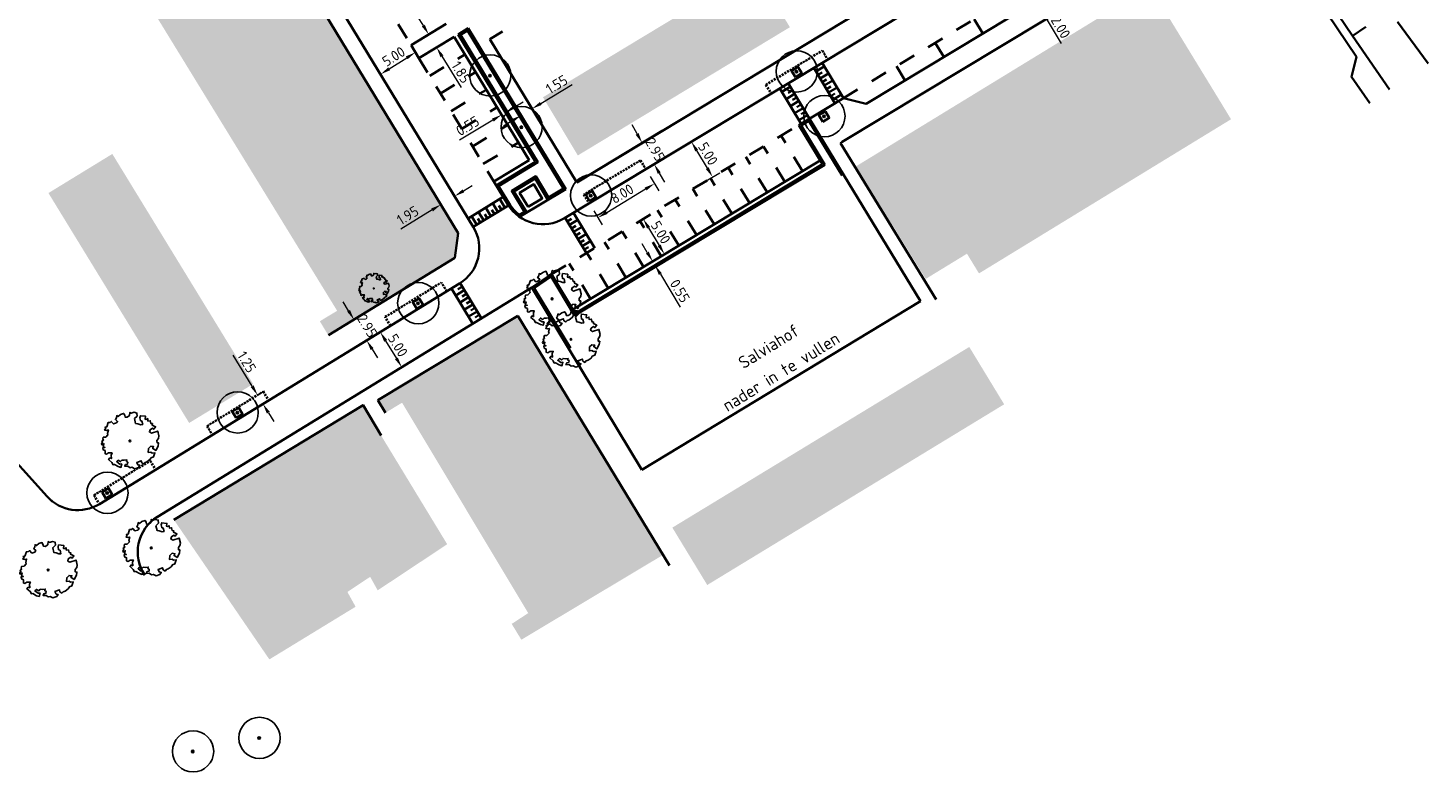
# Model space of a CAD drawing. Header units: metres. Extents: x 133800 to 134314, y 432795 to 433442.
# Tile 2 of 21: x 134109 to 134279, y 432795 to 432885. Entities that reach past the tile are written whole.
import ezdxf

# ---------------------------------------------------------------- set-up
doc = ezdxf.new("R2010")
doc.units = ezdxf.units.M
doc.linetypes.add('DASHED2', pattern=[0.375, 0.25, -0.125])
doc.linetypes.add('XX-HIDDEN', pattern=[4, 2, -2])
doc.layers.get('DEFPOINTS').update_dxf_attribs({"color": 201, "lineweight": 0})
for name, color, linetype, lineweight in [('B-WE-GR-BOOM-S', 90, 'Continuous', 25), ('B-XX-AL-T25', 7, 'Continuous', 25), ('N-XX-GR-BOOM-S', 90, 'Continuous', 25), ('N-XX-GR-HAAG-G', 90, 'GR-HAAG1', 35), ('N-XX-VH-KANTOPSLUITING_ACHTERKANTBAND-G', 50, 'Continuous', 35), ('N-XX-VH-MATERIAALGRENS-G', 7, 'XX-HIDDEN', 35), ('X-XX-AL-M', 7, 'Continuous', 18)]:
    doc.layers.add(name, color=color, linetype=linetype, lineweight=lineweight)
doc.layers.add('svp_beb_arc bebouwing', color=253, linetype='Continuous')
doc.styles.add('NLCS-ISO-M500-T25', font='NLCS-ISO.ttf', dxfattribs={"height": 1.25})
doc.styles.get("Standard").update_dxf_attribs({"font": 'NLCS-ISO.ttf'})
doc.linetypes.add('GR-HAAG1', pattern='A,6,[176,NLCS.shx,S=0.125,R=0,X=0,Y=0],-2', length=8)
doc.dimstyles.new('NLCS-M500-T25-PIJL_L2_H1', dxfattribs={"dimscale": 0.5, "dimtxt": 2.5, "dimasz": 2.5, "dimexe": 2, "dimexo": 2, "dimgap": 0.7, "dimtad": 1, "dimzin": 0, "dimdsep": 46, "dimtxsty": 'NLCS-ISO-M500-T25', "dimcen": 2.5, "dimdle": 2, "dimclrd": 256, "dimclre": 256, "dimclrt": 7, "dimadec": 1, "dimazin": 0, "dimtfac": 1, "dimtdec": 3, "dimtofl": 0, "dimtmove": 0, "dimatfit": 3, "dimfxl": 2, "dimfxlon": 1, "dimtfillclr": 256, "dimtolj": 1, "dimtzin": 0, "dimlwd": -1, "dimlwe": -1, "dimarcsym": 0})

# ---------------------------------------------------------------- blocks, each defined once
blk = doc.blocks.new('*D42')
at = {"layer": 'DEFPOINTS', "color": 0, "transparency": 16777216}
for p in [(134153.49, 432852.9), (134155.03, 432850.38), (134149.87, 432847.22)]:
    blk.add_point(p, dxfattribs=at)
at = {"layer": 'X-XX-AL-M', "transparency": 16777216}
for p, q in [((134147.68, 432850.81), (134147.02, 432851.88)), ((134149.18, 432850.27), (134147.48, 432849.22)), ((134150.72, 432847.75), (134149.02, 432846.7)), ((134150.52, 432846.16), (134151.18, 432845.09))]:
    blk.add_line(p, q, dxfattribs=at)
for points in [[(134147.85, 432850.92), (134147.5, 432850.7), (134148.33, 432849.74)], [(134150.7, 432846.27), (134150.35, 432846.05), (134149.87, 432847.22)]]:
    blk.add_solid(points, dxfattribs=at)
at = {"layer": 'X-XX-AL-M', "color": 7, "transparency": 16777216, "insert": (134149.93, 432848.99), "char_height": 1.25, "attachment_point": 5, "rotation": 301.4713, "style": 'NLCS-ISO-M500-T25'}
blk.add_mtext('\\A1;2.95', dxfattribs=at)
blk = doc.blocks.new('*D43')
at = {"layer": 'DEFPOINTS', "color": 0, "transparency": 16777216}
for p in [(134151.65, 432848.31), (134154.13, 432843.97), (134154.26, 432844.05)]:
    blk.add_point(p, dxfattribs=at)
at = {"layer": 'X-XX-AL-M', "transparency": 16777216}
for p, q in [((134151.52, 432848.23), (134150.67, 432847.71)), ((134152.17, 432847.17), (134153.48, 432845.03)), ((134154.13, 432843.97), (134153.28, 432843.45))]:
    blk.add_line(p, q, dxfattribs=at)
for points in [[(134152.35, 432847.28), (134151.99, 432847.06), (134151.52, 432848.23)], [(134153.65, 432845.14), (134153.3, 432844.93), (134154.13, 432843.97)]]:
    blk.add_solid(points, dxfattribs=at)
at = {"layer": 'X-XX-AL-M', "color": 7, "transparency": 16777216, "insert": (134153.65, 432846.61), "char_height": 1.25, "attachment_point": 5, "rotation": 301.4713, "style": 'NLCS-ISO-M500-T25'}
blk.add_mtext('\\A1;5.00', dxfattribs=at)
blk = doc.blocks.new('SGR-BOOM_KROON-SO')
at = {"ltscale": 0.1}
h = blk.add_hatch(color=256, dxfattribs=at)
edge = h.paths.add_edge_path()
edge.add_arc((0, 0), 0.15, 0, 360)
for radius in [2.5, 0.045]:
    blk.add_circle((0.04, 0.02), radius)
blk.add_circle((0, 0), 0.15, dxfattribs=at)
blk = doc.blocks.new('*D45')
at = {"layer": 'DEFPOINTS', "color": 0, "transparency": 16777216}
for p in [(134183.27, 432871.16), (134183.32, 432871.18), (134184.77, 432868.62)]:
    blk.add_point(p, dxfattribs=at)
at = {"layer": 'X-XX-AL-M', "transparency": 16777216}
for p, q in [((134182.65, 432872.24), (134182.04, 432873.33)), ((134183.27, 432871.16), (134182.4, 432870.66)), ((134184.72, 432868.59), (134183.85, 432868.1)), ((134185.34, 432867.5), (134185.96, 432866.41))]:
    blk.add_line(p, q, dxfattribs=at)
for points in [[(134182.83, 432872.35), (134182.47, 432872.14), (134183.27, 432871.16)], [(134185.52, 432867.6), (134185.16, 432867.4), (134184.72, 432868.59)]]:
    blk.add_solid(points, dxfattribs=at)
at = {"layer": 'X-XX-AL-M', "color": 7, "transparency": 16777216, "insert": (134184.84, 432870.35), "char_height": 1.25, "attachment_point": 5, "rotation": 299.5341, "style": 'NLCS-ISO-M500-T25'}
blk.add_mtext('\\A1;2.95', dxfattribs=at)
blk = doc.blocks.new('*D46')
at = {"layer": 'DEFPOINTS', "color": 0, "transparency": 16777216}
for p in [(134182.23, 432867.08), (134191.81, 432867.02), (134184.81, 432862.8)]:
    blk.add_point(p, dxfattribs=at)
at = {"layer": 'X-XX-AL-M', "transparency": 16777216}
for p, q in [((134188.37, 432870.79), (134190.08, 432871.82)), ((134189.87, 432870.23), (134191.16, 432868.09)), ((134190.95, 432866.5), (134192.67, 432867.54))]:
    blk.add_line(p, q, dxfattribs=at)
for points in [[(134190.05, 432870.34), (134189.7, 432870.12), (134189.23, 432871.3)], [(134191.34, 432868.2), (134190.99, 432867.98), (134191.81, 432867.02)]]:
    blk.add_solid(points, dxfattribs=at)
at = {"layer": 'X-XX-AL-M', "color": 7, "transparency": 16777216, "insert": (134191.25, 432869.84), "char_height": 1.25, "attachment_point": 5, "rotation": 301.083, "style": 'NLCS-ISO-M500-T25'}
blk.add_mtext('\\A1;5.00', dxfattribs=at)
blk = doc.blocks.new('*D47')
at = {"layer": 'DEFPOINTS', "color": 0, "transparency": 16777216}
for p in [(134183.91, 432862.26), (134185.97, 432857.66), (134186.5, 432857.98)]:
    blk.add_point(p, dxfattribs=at)
at = {"layer": 'X-XX-AL-M', "transparency": 16777216}
for p, q in [((134183.39, 432861.95), (134182.54, 432861.43)), ((134184.04, 432860.87), (134185.33, 432858.73)), ((134185.97, 432857.66), (134185.12, 432857.15))]:
    blk.add_line(p, q, dxfattribs=at)
for points in [[(134184.22, 432860.98), (134183.86, 432860.77), (134183.39, 432861.95)], [(134185.51, 432858.84), (134185.15, 432858.63), (134185.97, 432857.66)]]:
    blk.add_solid(points, dxfattribs=at)
at = {"layer": 'X-XX-AL-M', "color": 7, "transparency": 16777216, "insert": (134185.52, 432860.31), "char_height": 1.25, "attachment_point": 5, "rotation": 301.083, "style": 'NLCS-ISO-M500-T25'}
blk.add_mtext('\\A1;5.00', dxfattribs=at)
blk = doc.blocks.new('*D48')
at = {"layer": 'DEFPOINTS', "color": 0, "transparency": 16777216}
for p in [(134184.58, 432856.82), (134184.82, 432856.33), (134184.86, 432856.35)]:
    blk.add_point(p, dxfattribs=at)
at = {"layer": 'X-XX-AL-M', "transparency": 16777216}
for p, q in [((134183.89, 432857.87), (134183.25, 432858.94)), ((134184.54, 432856.8), (134183.68, 432856.28)), ((134184.82, 432856.33), (134183.97, 432855.81)), ((134185.47, 432855.26), (134187.89, 432851.23))]:
    blk.add_line(p, q, dxfattribs=at)
for points in [[(134184.07, 432857.98), (134183.71, 432857.76), (134184.54, 432856.8)], [(134185.65, 432855.36), (134185.29, 432855.15), (134184.82, 432856.33)]]:
    blk.add_solid(points, dxfattribs=at)
at = {"layer": 'X-XX-AL-M', "color": 7, "transparency": 16777216, "insert": (134187.84, 432853.21), "char_height": 1.25, "attachment_point": 5, "rotation": 301.083, "style": 'NLCS-ISO-M500-T25'}
blk.add_mtext('\\A1;0.55', dxfattribs=at)
blk = doc.blocks.new('*D49')
at = {"layer": 'DEFPOINTS', "color": 0, "transparency": 16777216}
for p in [(134228.23, 432888.97), (134229.26, 432887.26), (134230.98, 432888.3)]:
    blk.add_point(p, dxfattribs=at)
at = {"layer": 'X-XX-AL-M', "transparency": 16777216}
for p, q in [((134229.3, 432891.08), (134228.66, 432892.15)), ((134229.09, 432889.5), (134230.81, 432890.53)), ((134230.13, 432887.78), (134231.84, 432888.82)), ((134231.63, 432887.23), (134234.05, 432883.2))]:
    blk.add_line(p, q, dxfattribs=at)
for points in [[(134229.48, 432891.19), (134229.13, 432890.97), (134229.95, 432890.01)], [(134231.81, 432887.34), (134231.45, 432887.12), (134230.98, 432888.3)]]:
    blk.add_solid(points, dxfattribs=at)
at = {"layer": 'X-XX-AL-M', "color": 7, "transparency": 16777216, "insert": (134234, 432885.18), "char_height": 1.25, "attachment_point": 5, "rotation": 301.083, "style": 'NLCS-ISO-M500-T25'}
blk.add_mtext('\\A1;2.00', dxfattribs=at)
blk = doc.blocks.new('SGR-BOOM_06')
at = {"linetype": 'Continuous', "flags": 128}
blk.add_lwpolyline([(2.7, 3.52), (2.53, 3.94), (2.2, 4.06), (1.94, 4.52), (1.27, 4.69), (0.86, 4.52), (1.11, 4.27), (1.06, 3.81), (0.23, 3.98), (0.35, 4.32), (0.18, 4.69), (-0.15, 4.61), (-0.49, 4.69), (-1.15, 4.65), (-1.49, 4.48), (-1.95, 4.57), (-2.54, 4.11), (-2.12, 3.9), (-1.99, 3.64), (-1.58, 3.44), (-1.99, 2.89), (-2.54, 2.77), (-2.92, 3.1), (-2.62, 3.22), (-2.87, 3.86), (-3.63, 3.43), (-4, 3.02), (-3.79, 2.85), (-4, 2.51), (-4.42, 2.35), (-4.72, 2.05), (-5.01, 1.21), (-3.88, 0.92), (-3.71, 0.54), (-4, 0.29), (-4.51, 0.29), (-4.6, 0.56), (-5.09, 0.38), (-4.76, -0.17), (-4.93, -0.38), (-4.72, -0.54), (-4.88, -1.01), (-4.53, -1.18), (-4.72, -1.55), (-4.42, -1.59), (-4.29, -1.71), (-4.62, -2.11), (-3.92, -2.68), (-3.67, -2.43), (-3.46, -1.97), (-3.63, -1.76), (-3.42, -1.17), (-3.12, -1.34), (-2.79, -1.76), (-2.5, -2.01), (-2.79, -2.81), (-3.42, -2.93), (-3.67, -3.39), (-3.33, -3.77), (-2.83, -3.9), (-2.77, -4.02), (-2.71, -4.15), (-2.33, -3.73), (-1.83, -3.73), (-1.57, -3.9), (-1.7, -4.27), (-1.7, -4.61), (-1.15, -4.74), (-0.61, -4.69), (-0.49, -4.94), (-0.23, -4.65), (0.1, -4.48), (-0.06, -4.01), (0.27, -3.9), (0.77, -4.02), (0.86, -4.61), (1.15, -4.57), (1.44, -4.74), (2.07, -4.23), (2.37, -4.36), (2.32, -4.15), (2.66, -3.98), (2.41, -3.73), (2.11, -3.64), (2.57, -3.23), (2.62, -2.98), (3.16, -2.85), (3.54, -3.06), (3.79, -2.81), (3.77, -2.63), (4.12, -2.63), (4.12, -2.39), (4.46, -2.26), (4.46, -2.05), (4.08, -2.05), (4.54, -1.59), (4.25, -1.42), (4.63, -1.55), (4.75, -1.26), (4.54, -0.92), (4.84, -0.46), (4.67, -0.25), (4.25, -0.25), (3.75, 0.08), (4.08, 0.29), (4.38, 0.84), (4.54, 0.59), (4.88, 0.71), (4.67, 1.43), (4.71, 1.89), (4.5, 1.97), (4.16, 2.64), (3.83, 3.01), (3.37, 2.6), (3.66, 2.43), (3.91, 1.8), (3.54, 1.72), (3.33, 2.14), (2.99, 2.05), (2.66, 2.31), (2.24, 2.51), (2.45, 2.68), (2.32, 2.93), (2.53, 3.18), (2.87, 3.06), (3.16, 3.23)], close=True, dxfattribs=at)
blk.add_circle((0, 0), 0.15)
blk = doc.blocks.new('*D53')
at = {"layer": 'DEFPOINTS', "color": 0, "transparency": 16777216}
for p in [(134160.53, 432864.69), (134160.96, 432863.98), (134159.3, 432862.96)]:
    blk.add_point(p, dxfattribs=at)
at = {"layer": 'X-XX-AL-M', "transparency": 16777216}
for p, q in [((134160.53, 432864.69), (134160.01, 432865.55)), ((134161.6, 432865.34), (134162.66, 432865.99)), ((134158.86, 432863.68), (134158.34, 432864.53)), ((134157.79, 432863.03), (134153.99, 432860.72))]:
    blk.add_line(p, q, dxfattribs=at)
for points in [[(134161.49, 432865.52), (134161.7, 432865.16), (134160.53, 432864.69)], [(134157.69, 432863.21), (134157.9, 432862.85), (134158.86, 432863.68)]]:
    blk.add_solid(points, dxfattribs=at)
at = {"layer": 'X-XX-AL-M', "color": 7, "transparency": 16777216, "insert": (134154.85, 432862.38), "char_height": 1.25, "attachment_point": 5, "rotation": 31.2945, "style": 'NLCS-ISO-M500-T25'}
blk.add_mtext('\\A1;1.95', dxfattribs=at)
blk = doc.blocks.new('*D55')
at = {"layer": 'DEFPOINTS', "color": 0, "transparency": 16777216}
for p in [(134169.9, 432875.3), (134169.91, 432875.29), (134168.58, 432874.5)]:
    blk.add_point(p, dxfattribs=at)
at = {"layer": 'X-XX-AL-M', "transparency": 16777216}
for p, q in [((134170.98, 432875.94), (134174.78, 432878.25)), ((134169.91, 432875.29), (134170.43, 432874.43)), ((134167.52, 432873.83), (134166.45, 432873.18)), ((134168.58, 432874.48), (134169.1, 432873.63))]:
    blk.add_line(p, q, dxfattribs=at)
for points in [[(134170.87, 432876.11), (134171.09, 432875.76), (134169.91, 432875.29)], [(134167.41, 432874.01), (134167.62, 432873.66), (134168.58, 432874.48)]]:
    blk.add_solid(points, dxfattribs=at)
at = {"layer": 'X-XX-AL-M', "color": 7, "transparency": 16777216, "insert": (134172.91, 432878.25), "char_height": 1.25, "attachment_point": 5, "rotation": 31.2712, "style": 'NLCS-ISO-M500-T25'}
blk.add_mtext('\\A1;1.55', dxfattribs=at)
blk = doc.blocks.new('*D56')
at = {"layer": 'DEFPOINTS', "color": 0, "transparency": 16777216}
for p in [(134166.23, 432874.57), (134166.23, 432874.57), (134166.7, 432874.85)]:
    blk.add_point(p, dxfattribs=at)
at = {"layer": 'X-XX-AL-M', "transparency": 16777216}
for p, q in [((134166.23, 432874.57), (134165.71, 432875.42)), ((134166.7, 432874.85), (134166.18, 432875.71)), ((134167.76, 432875.5), (134168.83, 432876.15)), ((134165.16, 432873.92), (134161.14, 432871.48))]:
    blk.add_line(p, q, dxfattribs=at)
for points in [[(134167.66, 432875.68), (134167.87, 432875.32), (134166.7, 432874.85)], [(134165.05, 432874.1), (134165.27, 432873.74), (134166.23, 432874.57)]]:
    blk.add_solid(points, dxfattribs=at)
at = {"layer": 'X-XX-AL-M', "color": 7, "transparency": 16777216, "insert": (134162.11, 432873.21), "char_height": 1.25, "attachment_point": 5, "rotation": 31.2945, "style": 'NLCS-ISO-M500-T25'}
blk.add_mtext('\\A1;0.55', dxfattribs=at)
blk = doc.blocks.new('*D57')
at = {"layer": 'DEFPOINTS', "color": 0, "transparency": 16777216}
for p in [(134157.24, 432884.21), (134158.2, 432882.63), (134158.35, 432882.72)]:
    blk.add_point(p, dxfattribs=at)
at = {"layer": 'X-XX-AL-M', "transparency": 16777216}
for p, q in [((134156.74, 432885.37), (134156.09, 432886.43)), ((134157.39, 432884.3), (134158.24, 432884.82)), ((134158.35, 432882.72), (134159.2, 432883.24)), ((134159, 432881.65), (134161.31, 432877.85))]:
    blk.add_line(p, q, dxfattribs=at)
for points in [[(134156.92, 432885.47), (134156.56, 432885.26), (134157.39, 432884.3)], [(134159.18, 432881.76), (134158.82, 432881.54), (134158.35, 432882.72)]]:
    blk.add_solid(points, dxfattribs=at)
at = {"layer": 'X-XX-AL-M', "color": 7, "transparency": 16777216, "insert": (134161.31, 432879.72), "char_height": 1.25, "attachment_point": 5, "rotation": 301.2945, "style": 'NLCS-ISO-M500-T25'}
blk.add_mtext('\\A1;1.85', dxfattribs=at)
blk = doc.blocks.new('*D195')
at = {"layer": 'DEFPOINTS', "color": 0, "transparency": 16777216}
for p in [(134155.73, 432882.21), (134155.78, 432882.13), (134151.5, 432879.54)]:
    blk.add_point(p, dxfattribs=at)
at = {"layer": 'X-XX-AL-M', "transparency": 16777216}
for p, q in [((134155.78, 432882.13), (134156.31, 432881.29)), ((134152.6, 432880.14), (134154.72, 432881.47)), ((134151.55, 432879.47), (134152.08, 432878.62))]:
    blk.add_line(p, q, dxfattribs=at)
for points in [[(134154.61, 432881.64), (134154.83, 432881.29), (134155.78, 432882.13)], [(134152.49, 432880.31), (134152.71, 432879.96), (134151.55, 432879.47)]]:
    blk.add_solid(points, dxfattribs=at)
at = {"layer": 'X-XX-AL-M', "color": 7, "transparency": 16777216, "insert": (134153.14, 432881.63), "char_height": 1.25, "attachment_point": 5, "rotation": 32.1781, "style": 'NLCS-ISO-M500-T25'}
blk.add_mtext('\\A1;5.00', dxfattribs=at)
blk = doc.blocks.new('*D200')
at = {"layer": 'DEFPOINTS', "color": 0, "transparency": 16777216}
for p in [(134136.6, 432840.57), (134136.64, 432840.59), (134137.25, 432839.5)]:
    blk.add_point(p, dxfattribs=at)
at = {"layer": 'X-XX-AL-M', "transparency": 16777216}
for p, q in [((134135.99, 432841.66), (134133.67, 432845.45)), ((134136.64, 432840.59), (134137.49, 432841.11)), ((134137.29, 432839.53), (134138.15, 432840.05)), ((134137.95, 432838.46), (134138.6, 432837.39))]:
    blk.add_line(p, q, dxfattribs=at)
for points in [[(134136.17, 432841.77), (134135.81, 432841.55), (134136.64, 432840.59)], [(134138.12, 432838.57), (134137.77, 432838.35), (134137.29, 432839.53)]]:
    blk.add_solid(points, dxfattribs=at)
at = {"layer": 'X-XX-AL-M', "color": 7, "transparency": 16777216, "insert": (134135.33, 432844.6), "char_height": 1.25, "attachment_point": 5, "rotation": 301.4713, "style": 'NLCS-ISO-M500-T25'}
blk.add_mtext('\\A1;1.25', dxfattribs=at)
blk = doc.blocks.new('*D202')
at = {"layer": 'DEFPOINTS', "color": 0, "transparency": 16777216}
for p in [(134183.7, 432867.97), (134184.76, 432866.22), (134176.85, 432863.84)]:
    blk.add_point(p, dxfattribs=at)
at = {"layer": 'X-XX-AL-M', "transparency": 16777216}
for p, q in [((134184.24, 432867.07), (134185.27, 432865.36)), ((134178.98, 432862.73), (134183.69, 432865.57)), ((134177.39, 432862.94), (134178.42, 432861.23))]:
    blk.add_line(p, q, dxfattribs=at)
for points in [[(134183.58, 432865.75), (134183.8, 432865.39), (134184.76, 432866.22)], [(134178.87, 432862.91), (134179.08, 432862.55), (134177.91, 432862.09)]]:
    blk.add_solid(points, dxfattribs=at)
at = {"layer": 'X-XX-AL-M', "color": 7, "transparency": 16777216, "insert": (134180.83, 432864.99), "char_height": 1.25, "attachment_point": 5, "rotation": 31.083, "style": 'NLCS-ISO-M500-T25'}
blk.add_mtext('\\A1;8.00', dxfattribs=at)

msp = doc.modelspace()

# ---------------------------------------------------------------- hatches: boundary and pattern name
at = {"layer": 'svp_beb_arc bebouwing'}
h = msp.add_hatch(color=256, dxfattribs=at)
h.dxf.hatch_style = 1
h.paths.add_polyline_path([(134121.6, 432925.15), (134108.612, 432946.342), (134105.378, 432946.895), (134090.255, 432937.715), (134091.521, 432935.668), (134091.829, 432935.855), (134093.7, 432936.991), (134096.844, 432931.78), (134099.91, 432926.698), (134102.977, 432921.615), (134103.302, 432921.077), (134106.066, 432916.546), (134109.158, 432911.479), (134112.249, 432906.413), (134115.34, 432901.346), (134118.509, 432896.152), (134116.29, 432894.93), (134119.398, 432889.723), (134121.569, 432891.06), (134124.745, 432885.889), (134127.84, 432880.849), (134130.936, 432875.807), (134134.033, 432870.765), (134137.129, 432865.723), (134140.225, 432860.682), (134143.321, 432855.641), (134146.288, 432850.809), (134144.386, 432849.659), (134144.19, 432849.54), (134145.221, 432847.837), (134160.545, 432857.217), (134160.968, 432860.213), (134152.225, 432874.665), (134151.801, 432875.367), (134146.005, 432884.948), (134145.535, 432885.725), (134139.92, 432895.007), (134139.471, 432895.75), (134135.237, 432902.748), (134132.973, 432901.308), (134131.954, 432902.154), (134134.583, 432903.762)])
h = msp.add_hatch(color=256, dxfattribs=at)
h.dxf.hatch_style = 1
h.paths.add_polyline_path([(134196.931, 432892.196), (134191.813, 432889.107), (134196.059, 432882.084), (134201.175, 432885.177)])
h = msp.add_hatch(color=256, dxfattribs=at)
h.dxf.hatch_style = 1
h.paths.add_polyline_path([(134191.813, 432889.107), (134186.695, 432886.018), (134190.943, 432878.991), (134196.059, 432882.084)])
h = msp.add_hatch(color=256, dxfattribs=at)
h.dxf.hatch_style = 1
h.paths.add_polyline_path([(134254.657, 432874.021), (134253.201, 432876.412), (134249.13, 432883.065), (134244.827, 432890.104), (134239.627, 432886.924), (134234.555, 432883.823), (134229.483, 432880.722), (134224.411, 432877.621), (134219.34, 432874.52), (134214.268, 432871.419), (134218.572, 432864.38), (134213.548, 432861.309), (134217.645, 432854.672), (134222.641, 432857.726), (134224.101, 432855.338), (134229.171, 432858.438), (134234.244, 432861.54), (134239.317, 432864.642), (134244.389, 432867.743), (134249.459, 432870.843)])
h = msp.add_hatch(color=256, dxfattribs=at)
h.dxf.hatch_style = 1
h.paths.add_polyline_path([(134186.695, 432886.018), (134181.577, 432882.929), (134185.827, 432875.898), (134190.943, 432878.991)])
h = msp.add_hatch(color=256, dxfattribs=at)
h.dxf.hatch_style = 1
h.paths.add_polyline_path([(134181.577, 432882.929), (134176.459, 432879.839), (134180.711, 432872.805), (134185.827, 432875.898)])
h = msp.add_hatch(color=256, dxfattribs=at)
h.dxf.hatch_style = 1
h.paths.add_polyline_path([(134176.459, 432879.839), (134171.243, 432876.691), (134175.467, 432869.635), (134180.711, 432872.805)])
h = msp.add_hatch(color=256, dxfattribs=at)
h.dxf.hatch_style = 1
h.paths.add_polyline_path([(134214.268, 432871.419), (134209.238, 432868.344), (134209.068, 432868.24), (134213.372, 432861.201), (134213.548, 432861.309), (134218.572, 432864.38)])
h = msp.add_hatch(color=256, dxfattribs=at)
h.dxf.hatch_style = 1
h.paths.add_polyline_path([(134121.945, 432865.063), (134119.034, 432869.818), (134111.29, 432865.077), (134114.26, 432860.225), (134116.988, 432855.769), (134119.86, 432851.078), (134122.614, 432846.58), (134125.495, 432841.874), (134133.18, 432846.712), (134130.299, 432851.418), (134127.545, 432855.916), (134124.673, 432860.607)])
h = msp.add_hatch(color=256, dxfattribs=at)
h.dxf.hatch_style = 1
h.paths.add_polyline_path([(134168.186, 432850.208), (134151.236, 432839.974), (134152.154, 432838.455), (134154.162, 432839.668), (134157.307, 432834.423), (134160.374, 432829.307), (134163.443, 432824.189), (134166.51, 432819.073), (134169.453, 432814.165), (134167.45, 432812.861), (134168.62, 432810.941), (134185.809, 432821.227)])
h = msp.add_hatch(color=256, dxfattribs=at)
h.dxf.hatch_style = 1
h.paths.add_polyline_path([(134133.18, 432846.712), (134125.495, 432841.874), (134128.348, 432837.214), (134136.104, 432841.935)])
h = msp.add_hatch(color=256, dxfattribs=at)
h.dxf.hatch_style = 1
h.paths.add_polyline_path([(134216.813, 432833.184), (134221.918, 432836.29), (134227.152, 432839.474), (134222.922, 432846.426), (134217.689, 432843.242), (134212.583, 432840.136), (134207.477, 432837.03), (134202.372, 432833.924), (134197.266, 432830.818), (134192.16, 432827.712), (134187.297, 432824.754), (134186.926, 432824.528), (134191.156, 432817.576), (134191.541, 432817.81), (134196.39, 432820.76), (134201.495, 432823.866), (134206.601, 432826.972), (134211.707, 432830.078)])
h = msp.add_hatch(color=256, dxfattribs=at)
h.dxf.hatch_style = 1
h.paths.add_polyline_path([(134151.196, 432836.386), (134149.438, 432839.37), (134126.495, 432825.479), (134138.073, 432808.557), (134143.569, 432811.913), (134148.527, 432814.941), (134148.44, 432815.097), (134147.532, 432816.734), (134150.296, 432818.566), (134151.204, 432816.929), (134159.631, 432822.515)])

# ---------------------------------------------------------------- linework, layer by layer
msp.add_line((134106.282, 432833.684), (134111.712, 432827.667))
at = {"layer": 'N-XX-GR-HAAG-G', "ltscale": 0.2}
for p, q in [((134202.535, 432873.252), (134203.486, 432873.825)), ((134207.511, 432867.206), (134203.486, 432873.825)), ((134205.401, 432868.499), (134202.535, 432873.252)), ((134175.083, 432850.222), (134205.401, 432868.499)), ((134170.171, 432853.565), (134172.224, 432854.966)), ((134175.083, 432850.222), (134172.224, 432854.966)), ((134170.171, 432853.565), (134174.564, 432846.291))]:
    msp.add_line(p, q, dxfattribs=at)
at = {"layer": 'N-XX-GR-HAAG-G', "ltscale": 0.2, "flags": 128}
msp.add_lwpolyline([(134165.862, 432865.927), (134167.149, 432863.809, 0.0983067), (134168.413, 432862.431), (134168.994, 432862.782), (134167.451, 432865.341), (134170.356, 432867.107), (134171.915, 432864.543), (134173.724, 432865.633), (134162.097, 432884.761), (134161.229, 432884.233), (134170.605, 432868.809)], format="xyb", close=True, dxfattribs=at)
for points in [[(134201.846, 432879.128), (134201.376, 432879.906), (134202.155, 432880.376), (134202.624, 432879.598)], [(134205.168, 432873.719), (134204.698, 432874.497), (134205.477, 432874.967), (134205.946, 432874.189)], [(134176.888, 432864.109), (134176.418, 432864.887), (134177.197, 432865.357), (134177.666, 432864.579)], [(134155.933, 432851.061), (134155.463, 432851.839), (134156.242, 432852.309), (134156.711, 432851.531)], [(134134.042, 432837.815), (134133.572, 432838.593), (134134.351, 432839.063), (134134.82, 432838.285)], [(134118.255, 432828.065), (134117.785, 432828.843), (134118.564, 432829.313), (134119.033, 432828.535)]]:
    msp.add_lwpolyline(points, close=True, dxfattribs=at)
at = {"layer": 'N-XX-VH-KANTOPSLUITING_ACHTERKANTBAND-G'}
for p, q in [((134162.787, 432860.975), (134110.842, 432946.427)), ((134108.612, 432946.342), (134160.968, 432860.213)), ((134173.832, 432862.02), (134248.976, 432907.32)), ((134175.327, 432866.366), (134230.118, 432899.396)), ((134262.369, 432894.587), (134269.379, 432884.116)), ((134155.251, 432882.998), (134159.523, 432885.596)), ((134274.844, 432885.84), (134278.534, 432880.794)), ((134156.212, 432881.417), (134160.484, 432884.015)), ((134160.484, 432884.015), (134169.574, 432869.061)), ((134160.954, 432884.3), (134162.172, 432885.041)), ((134160.954, 432884.3), (134170.33, 432868.876)), ((134162.172, 432885.041), (134174, 432865.566)), ((134164.794, 432883.709), (134166.329, 432884.642)), ((134164.794, 432883.709), (134175.327, 432866.366)), ((134269.379, 432884.116), (134273.872, 432877.614)), ((134155.251, 432882.998), (134156.212, 432881.417)), ((134206.643, 432875.961), (134204.058, 432880.242)), ((134204.317, 432879.814), (134205.344, 432880.433)), ((134207.671, 432876.581), (134205.086, 432880.861)), ((134204.575, 432879.386), (134205.089, 432879.695)), ((134204.834, 432878.958), (134205.861, 432879.577)), ((134205.092, 432878.53), (134205.606, 432878.839)), ((134205.351, 432878.102), (134206.378, 432878.721)), ((134202.527, 432873.48), (134199.942, 432877.76)), ((134200.2, 432877.332), (134201.228, 432877.952)), ((134200.717, 432876.476), (134201.745, 432877.096)), ((134203.648, 432873.944), (134200.97, 432878.38)), ((134200.973, 432877.214), (134201.487, 432877.524)), ((134205.609, 432877.674), (134206.123, 432877.983)), ((134205.867, 432877.246), (134206.895, 432877.865)), ((134206.126, 432876.818), (134206.64, 432877.127)), ((134206.384, 432876.389), (134207.412, 432877.009)), ((134201.234, 432875.62), (134202.262, 432876.24)), ((134201.49, 432876.358), (134202.003, 432876.668)), ((134201.751, 432874.764), (134202.779, 432875.384)), ((134202.007, 432875.502), (134202.52, 432875.812)), ((134202.261, 432873.32), (134207.671, 432876.581)), ((134202.268, 432873.908), (134203.296, 432874.528)), ((134202.523, 432874.646), (134203.037, 432874.956)), ((134217.011, 432851.97), (134203.648, 432873.944)), ((134185.68, 432872.607), (134175.327, 432866.366)), ((134205.126, 432868.567), (134202.261, 432873.32)), ((134207.299, 432871.135), (134218.899, 432852.157)), ((134165.302, 432866.464), (134169.574, 432869.061)), ((134165.587, 432865.994), (134170.33, 432868.876)), ((134174.867, 432850.968), (134204.842, 432869.038)), ((134175.151, 432850.497), (134205.126, 432868.567)), ((134165.302, 432866.464), (134166.978, 432863.705)), ((134174, 432865.566), (134168.404, 432862.192)), ((134162.163, 432862), (134166.432, 432864.601)), ((134162.787, 432860.975), (134167.057, 432863.576)), ((134164.923, 432862.273), (134164.299, 432863.301)), ((134165.778, 432862.793), (134165.152, 432863.821)), ((134166.205, 432863.053), (134165.891, 432863.569)), ((134166.632, 432863.312), (134166.006, 432864.342)), ((134163.214, 432861.235), (134162.591, 432862.26)), ((134163.641, 432861.494), (134163.329, 432862.008)), ((134164.069, 432861.754), (134163.445, 432862.781)), ((134164.496, 432862.014), (134164.183, 432862.528)), ((134165.35, 432862.533), (134165.037, 432863.048)), ((134173.925, 432862.076), (134176.509, 432857.796)), ((134174.698, 432861.955), (134174.183, 432861.648)), ((134175.472, 432861.835), (134174.441, 432861.22)), ((134174.952, 432862.696), (134177.537, 432858.415)), ((134160.545, 432857.217), (134160.968, 432860.213)), ((134175.215, 432861.099), (134174.7, 432860.792)), ((134175.989, 432860.978), (134174.958, 432860.364)), ((134175.732, 432860.243), (134175.217, 432859.936)), ((134176.506, 432860.122), (134175.475, 432859.508)), ((134176.249, 432859.387), (134175.734, 432859.08)), ((134177.023, 432859.266), (134175.992, 432858.652)), ((134176.766, 432858.531), (134176.251, 432858.224)), ((134145.221, 432847.837), (134160.545, 432857.217)), ((134169.902, 432853.624), (134172.286, 432855.25)), ((134175.151, 432850.497), (134172.286, 432855.25)), ((134117.462, 432827.387), (134161.125, 432854.113)), ((134124.503, 432825.834), (134169.902, 432853.624)), ((134160.681, 432852.669), (134161.704, 432853.295)), ((134160.934, 432853.41), (134161.446, 432853.723)), ((134169.902, 432853.624), (134183.237, 432831.541)), ((134161.198, 432851.813), (134162.221, 432852.439)), ((134161.451, 432852.554), (134161.963, 432852.867)), ((134161.715, 432850.957), (134162.738, 432851.583)), ((134161.968, 432851.698), (134162.48, 432852.011)), ((134183.237, 432831.541), (134217.011, 432851.97)), ((134151.236, 432839.974), (134168.186, 432850.208)), ((134162.232, 432850.101), (134163.255, 432850.727)), ((134162.485, 432850.842), (134162.997, 432851.155)), ((134163.002, 432849.986), (134163.513, 432850.299)), ((134168.186, 432850.208), (134186.594, 432819.949)), ((134102.898, 432837.432), (134111.14, 432828.301))]:
    msp.add_line(p, q, dxfattribs=at)
at = {"layer": 'N-XX-VH-KANTOPSLUITING_ACHTERKANTBAND-G', "linetype": 'DASHED2'}
for p, q in [((134198.262, 432878.207), (134205.114, 432882.337)), ((134205.114, 432882.337), (134205.759, 432881.267)), ((134198.262, 432878.207), (134198.908, 432877.137)), ((134183.056, 432869.04), (134176.205, 432864.91)), ((134183.056, 432869.04), (134183.701, 432867.97)), ((134176.205, 432864.91), (134176.85, 432863.84)), ((134152.102, 432850.056), (134158.925, 432854.232)), ((134159.578, 432853.166), (134158.925, 432854.232)), ((134152.754, 432848.99), (134152.102, 432850.056)), ((134130.514, 432836.842), (134137.337, 432841.018)), ((134137.337, 432841.018), (134137.99, 432839.952)), ((134130.514, 432836.842), (134131.167, 432835.775)), ((134116.809, 432828.453), (134123.633, 432832.629)), ((134123.633, 432832.629), (134124.285, 432831.563)), ((134116.809, 432828.453), (134117.462, 432827.387))]:
    msp.add_line(p, q, dxfattribs=at)
at = {"layer": 'N-XX-VH-KANTOPSLUITING_ACHTERKANTBAND-G'}
for points in [[(134245.203, 432892.171), (134244.3, 432893.737), (134255.322, 432900.467), (134260.017, 432892.777), (134261.656, 432893.777), (134269.874, 432881.584), (134269.258, 432879.148), (134271.466, 432875.952)], [(134207.671, 432876.581), (134207.671, 432876.581), (134210.419, 432875.902), (134238.68, 432892.94), (134239.358, 432895.684)], [(134207.299, 432871.135), (134207.513, 432871.266), (134231.773, 432885.858), (134243.392, 432892.891), (134244.928, 432890.32)], [(134171.848, 432864.269), (134171.848, 432864.269), (134170.289, 432866.832), (134167.726, 432865.274), (134169.278, 432862.72)], [(134160.164, 432853.525), (134162.748, 432849.245)], [(134161.187, 432854.151), (134163.772, 432849.871)], [(134152.154, 432838.455), (134151.236, 432839.974)], [(134126.495, 432825.479), (134149.438, 432839.37), (134151.607, 432835.71)]]:
    msp.add_lwpolyline(points, dxfattribs=at)
msp.add_lwpolyline([(134169.452, 432863.397), (134171.161, 432864.436), (134170.122, 432866.145), (134168.413, 432865.106)], close=True, dxfattribs=at)
for centre, start, end in [((134171.251, 432866.303), 211.29453, 301.08304), ((134158.514, 432858.378), 301.47129, 31.29453), ((134114.852, 432831.651), 222.06959, 301.47129), ((134127.113, 432821.57), 121.47129, 214.33073)]:
    msp.add_arc(centre, 5, start, end, dxfattribs=at)
at = {"layer": 'N-XX-VH-MATERIAALGRENS-G'}
for p, q in [((134147.459, 432895.816), (134155.251, 432882.998)), ((134207.671, 432876.581), (134239.358, 432895.683)), ((134224.55, 432884.421), (134223.517, 432886.134)), ((134270.998, 432885.221), (134269.315, 432884.095)), ((134219.839, 432881.581), (134218.807, 432883.294)), ((134156.212, 432881.417), (134165.302, 432866.464)), ((134157.51, 432879.281), (134161.783, 432881.878)), ((134215.129, 432878.742), (134214.096, 432880.455)), ((134158.809, 432877.145), (134163.081, 432879.742)), ((134160.107, 432875.009), (134164.38, 432877.606)), ((134161.406, 432872.872), (134165.678, 432875.47)), ((134162.705, 432870.736), (134166.977, 432873.333)), ((134172.286, 432855.25), (134202.261, 432873.32)), ((134202.701, 432867.747), (134200.12, 432872.029)), ((134164.003, 432868.6), (134168.276, 432871.197)), ((134200.56, 432866.456), (134197.979, 432870.738)), ((134198.419, 432865.166), (134195.838, 432869.448)), ((134194.137, 432862.584), (134191.555, 432866.866)), ((134196.278, 432863.875), (134193.697, 432868.157)), ((134191.996, 432861.293), (134189.414, 432865.576)), ((134189.855, 432860.003), (134187.273, 432864.285)), ((134185.573, 432857.421), (134182.991, 432861.703)), ((134187.714, 432858.712), (134185.132, 432862.994)), ((134183.432, 432856.131), (134180.85, 432860.413)), ((134181.291, 432854.84), (134178.709, 432859.122)), ((134177.008, 432852.259), (134174.427, 432856.541)), ((134179.15, 432853.549), (134176.568, 432857.831))]:
    msp.add_line(p, q, dxfattribs=at)

# ---------------------------------------------------------------- block references
at = {"layer": 'B-WE-GR-BOOM-S', "linetype": 'Continuous'}
for p in [(134201.97, 432879.804), (134164.81, 432879.314), (134205.318, 432874.376), (134168.614, 432873.055), (134177.038, 432864.765), (134156.083, 432851.717), (134134.192, 432838.471), (134118.404, 432828.721), (134136.836, 432799.026, 1.789), (134128.783, 432797.392, 1.716)]:
    msp.add_blockref('SGR-BOOM_KROON-SO', p, dxfattribs=at)
at = {"layer": 'N-XX-GR-BOOM-S', "rotation": 213.0148718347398}
for p, xscale, yscale, zscale in [((134172.349, 432852.26, 1.563), 0.6955700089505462, 0.6955700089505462, 0.6955700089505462), ((134150.724, 432853.528), 0.3648529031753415, 0.3648529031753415, 0.3648529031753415), ((134174.64, 432847.355, 1.538), 0.6955700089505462, 0.6955700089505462, 0.6955700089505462), ((134121.162, 432835.042), 0.6955700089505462, 0.6955700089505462, 0.6955700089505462), ((134123.754, 432822.067), 0.6955700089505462, 0.6955700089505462, 0.6955700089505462), ((134111.256, 432819.392, 1.698), 0.6955700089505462, 0.6955700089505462, 0.6955700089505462)]:
    msp.add_blockref('SGR-BOOM_06', p, dxfattribs=dict(at, xscale=xscale, yscale=yscale, zscale=zscale))

# ---------------------------------------------------------------- texts
at = {"layer": 'B-XX-AL-T25', "char_height": 1.5, "attachment_point": 1, "rotation": 31.72997}
for s, insert in [('Salviahof', (134194.749, 432844.98)), ('nader in te vullen', (134192.828, 432839.801))]:
    msp.add_mtext_dynamic_manual_height_columns(s, width=22.77647, gutter_width=1, heights=[0], dxfattribs=dict(at, insert=insert))

# ---------------------------------------------------------------- dimensions: what is measured, and where the dimension line sits
at = {"layer": 'X-XX-AL-M'}
for p1, p2, distance, picture, middle in [((134228.227, 432888.973), (134229.26, 432887.26), 2.011, '*D49', (134233.998, 432885.184)), ((134151.499, 432879.545), (134155.731, 432882.208), -0.089, '*D195', (134153.143, 432881.626)), ((134168.575, 432874.497), (134169.9, 432875.302), -0.017, '*D55', (134172.907, 432878.249)), ((134166.697, 432874.853), (134166.227, 432874.568), 0, '*D56', (134162.11, 432873.206)), ((134183.915, 432862.26), (134186.496, 432857.978), -0.611, '*D47', (134185.518, 432860.307)), ((134184.578, 432856.821), (134184.861, 432856.35), -0.046, '*D48', (134187.838, 432853.212)), ((134151.651, 432848.314), (134154.261, 432844.05), -0.156, '*D43', (134153.655, 432846.609)), ((134137.251, 432839.5), (134136.598, 432840.566), -0.051, '*D200', (134135.333, 432844.598))]:
    dim = msp.add_aligned_dim(p1=p1, p2=p2, distance=distance, dimstyle='NLCS-M500-T25-PIJL_L2_H1', dxfattribs=at)
    dim.commit()
    dim.dimension.update_dxf_attribs({"geometry": picture, "text_midpoint": middle})
for base, p1, p2, angle, picture, middle in [((134158.348, 432882.716), (134157.238, 432884.206), (134158.199, 432882.626), 301.29453, '*D57', (134160.478, 432879.213)), ((134183.269, 432871.156), (134184.775, 432868.617), (134183.32, 432871.185), 119.53407, '*D45', (134183.997, 432869.872)), ((134191.81, 432867.019), (134182.227, 432867.081), (134184.808, 432862.799), 301.08304, '*D46', (134190.414, 432869.334)), ((134184.758, 432866.217), (134176.85, 432863.84), (134183.701, 432867.97), 31.08304, '*D202', (134181.332, 432864.152)), ((134160.528, 432864.691), (134159.296, 432862.963), (134160.963, 432863.976), 31.29453, '*D53', (134155.358, 432861.548)), ((134149.871, 432847.225), (134153.491, 432852.904), (134155.034, 432850.385), 301.47129, '*D42', (134149.1, 432848.484))]:
    dim = msp.add_linear_dim(base=base, p1=p1, p2=p2, angle=angle, dimstyle='NLCS-M500-T25-PIJL_L2_H1', dxfattribs=at)
    dim.commit()
    dim.dimension.update_dxf_attribs({"geometry": picture, "text_midpoint": middle, "dimtype": 161})

doc.saveas('drawing.dxf')
